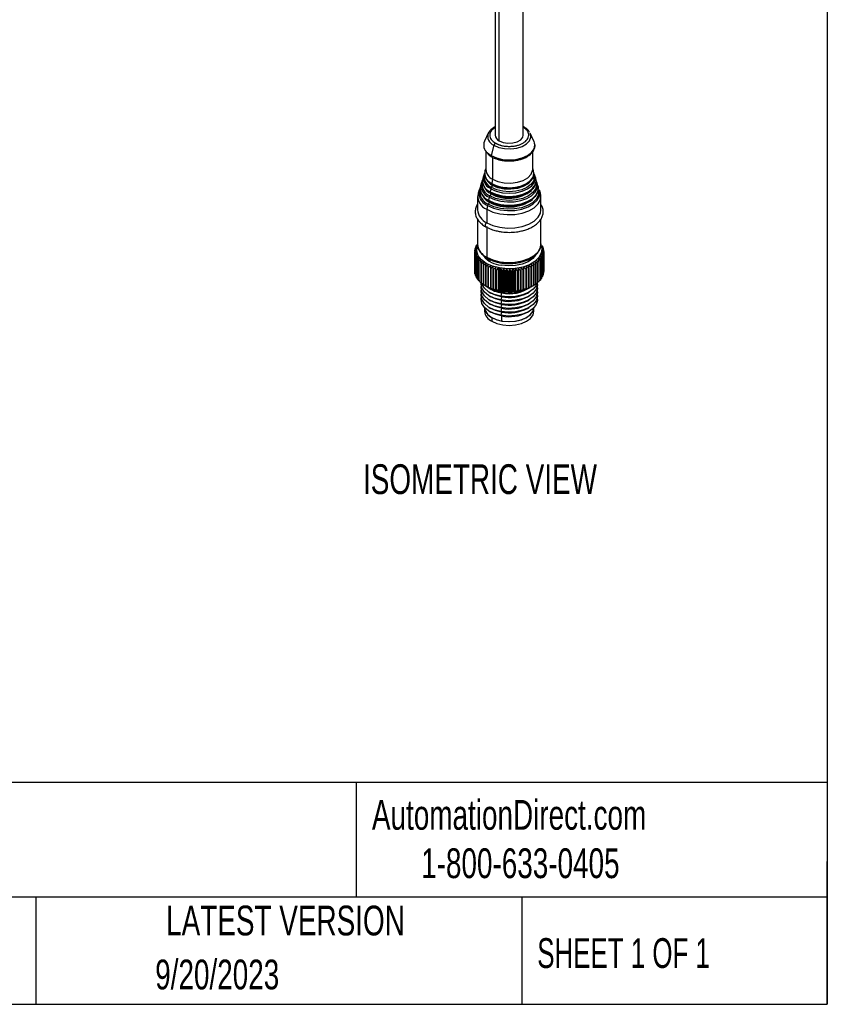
# Model space of a CAD drawing. Header units: millimetres. Extents: x 19 to 819, y 19 to 629.
# Tile 10 of 21: x 647 to 819, y 19 to 229. Entities that reach past the tile are written whole.
import ezdxf

# ---------------------------------------------------------------- set-up
doc = ezdxf.new("R2010")
doc.units = ezdxf.units.MM
doc.header["$LTSCALE"] = 3
doc.layers.add('TEXT', color=140, linetype='Continuous', lineweight=25)
doc.styles.add('SLDTEXTSTYLE0', font='TXT', dxfattribs={"width": 0.7})
doc.styles.add('SLDTEXTSTYLE1', font='TXT', dxfattribs={"width": 0.65})

msp = doc.modelspace()

# ---------------------------------------------------------------- linework, layer by layer
for p, q in [((748.347, 391.908), (748.347, 204.41)), ((749.225, 203.186), (749.225, 391.784)), ((754.347, 204.41), (754.347, 391.922)), ((746.893, 204.86), (746.065, 203.138)), ((756.628, 203.138), (755.801, 204.86)), ((748.078, 202.26), (747.471, 200.055)), ((746.347, 200.997), (746.347, 197.061)), ((746.711, 200.605), (747.471, 200.055)), ((746.766, 200.394), (746.769, 200.392)), ((747.811, 199.673), (747.811, 195.02)), ((756.347, 197.061), (756.347, 200.839)), ((745.876, 195.805), (745.7, 195.241)), ((746.347, 197.319), (746.178, 196.776)), ((756.515, 196.776), (756.347, 197.319)), ((756.993, 195.241), (756.817, 195.805)), ((756.899, 195.385), (756.817, 195.805)), ((745.398, 194.27), (745.223, 193.706)), ((747.398, 194.241), (747.633, 194.096)), ((747.471, 194.046), (747.712, 193.911)), ((747.811, 195.02), (747.633, 194.096)), ((757.078, 194.792), (756.993, 195.241)), ((757.47, 193.706), (757.295, 194.27)), ((744.597, 191.346), (744.597, 188.488)), ((744.921, 192.736), (744.703, 192.034)), ((747.073, 191.187), (746.947, 190.532)), ((747.189, 192.374), (747.29, 192.314)), ((747.253, 193.067), (747.416, 192.969)), ((747.262, 192.174), (747.349, 192.115)), ((747.416, 192.969), (747.29, 192.314)), ((755.171, 191.806), (754.92, 191.899)), ((756.486, 193.04), (756.443, 192.977)), ((756.972, 191.408), (756.873, 191.26)), ((757.99, 192.034), (757.772, 192.736)), ((758.097, 188.488), (758.097, 191.346)), ((746.73, 189.404), (746.574, 188.59)), ((747.003, 190.351), (747.019, 190.342)), ((747.019, 190.342), (747.316, 190.173)), ((746.574, 188.59), (746.574, 185.732)), ((744.597, 186.489), (744.597, 181.139)), ((746.574, 184.916), (746.574, 178.383)), ((758.097, 181.139), (758.097, 186.464)), ((744.21, 180.426), (744.21, 180.601)), ((744.618, 181.027), (744.253, 180.699)), ((744.396, 180.967), (744.619, 181.047)), ((744.396, 180.827), (744.396, 180.967)), ((758.153, 181.189), (758.097, 181.234)), ((758.424, 180.733), (758.424, 180.571)), ((743.997, 179.57), (743.997, 175.324)), ((743.999, 175.223), (743.999, 179.469)), ((744.011, 179.587), (744.011, 179.85)), ((744.029, 179.19), (744.029, 174.944)), ((744.047, 174.843), (744.047, 179.089)), ((744.081, 180.012), (744.081, 180.228)), ((744.12, 178.813), (744.12, 174.567)), ((744.154, 174.467), (744.154, 178.713)), ((758.484, 174.327), (758.484, 178.573)), ((758.573, 180.362), (758.573, 180.161)), ((758.584, 178.847), (758.584, 174.601)), ((758.612, 174.701), (758.612, 178.947)), ((758.664, 179.985), (758.664, 179.74)), ((758.67, 179.225), (758.67, 174.978)), ((758.682, 175.079), (758.682, 179.325)), ((758.696, 179.605), (758.696, 175.359)), ((744.27, 178.442), (744.27, 174.196)), ((744.319, 174.099), (744.319, 178.345)), ((744.476, 178.08), (744.476, 173.834)), ((744.54, 173.74), (744.54, 177.986)), ((744.738, 177.731), (744.738, 173.485)), ((744.816, 173.394), (744.816, 177.64)), ((745.053, 177.396), (745.053, 173.15)), ((745.145, 173.064), (745.145, 177.31)), ((745.418, 177.079), (745.418, 172.833)), ((745.523, 172.752), (745.523, 176.998)), ((745.831, 176.783), (745.831, 172.537)), ((745.949, 172.462), (745.949, 176.708)), ((746.289, 176.508), (746.289, 172.262)), ((746.418, 172.194), (746.418, 176.44)), ((747.21, 177.903), (747.21, 177.485)), ((755.033, 171.62), (755.033, 176.438)), ((756.448, 176.533), (756.448, 172.287)), ((756.572, 172.358), (756.572, 176.604)), ((756.902, 176.809), (756.902, 172.563)), ((757.015, 172.64), (757.015, 176.886)), ((757.311, 177.108), (757.311, 172.862)), ((757.411, 172.944), (757.411, 177.19)), ((757.672, 177.426), (757.672, 173.18)), ((757.759, 173.268), (757.759, 177.514)), ((757.982, 177.762), (757.982, 173.516)), ((758.055, 173.608), (758.055, 177.854)), ((758.238, 178.113), (758.238, 173.867)), ((758.297, 173.962), (758.297, 178.208)), ((758.44, 178.475), (758.44, 174.229)), ((744.029, 175.189), (743.999, 175.223)), ((744.12, 174.767), (744.047, 174.843)), ((744.27, 174.358), (744.154, 174.467)), ((746.788, 176.259), (746.788, 172.013)), ((746.926, 171.951), (746.926, 176.197)), ((747.323, 176.037), (747.323, 171.791)), ((747.47, 171.736), (747.47, 175.982)), ((747.853, 176.371), (747.853, 171.554)), ((747.89, 175.843), (747.89, 171.597)), ((748.046, 171.55), (748.046, 175.796)), ((748.411, 176.205), (748.411, 171.387)), ((748.486, 175.679), (748.486, 171.433)), ((748.648, 171.395), (748.648, 175.641)), ((748.992, 176.068), (748.992, 171.25)), ((749.104, 175.547), (749.104, 171.301)), ((749.305, 176.079), (749.188, 175.532)), ((749.188, 171.286), (749.188, 175.532)), ((749.271, 171.271), (749.271, 175.517)), ((749.593, 171.143), (749.593, 175.961)), ((749.741, 175.447), (749.741, 171.201)), ((749.912, 171.18), (749.912, 175.426)), ((750.207, 171.068), (750.207, 175.886)), ((750.39, 175.38), (750.39, 171.134)), ((750.564, 171.122), (750.564, 175.368)), ((750.831, 171.026), (750.831, 175.843)), ((751.047, 175.348), (751.047, 171.102)), ((751.222, 171.099), (751.222, 175.345)), ((751.459, 171.015), (751.459, 175.833)), ((751.707, 175.349), (751.707, 171.103)), ((751.881, 171.11), (751.881, 175.356)), ((752.086, 171.037), (752.086, 175.855)), ((752.363, 175.385), (752.363, 171.139)), ((752.536, 171.154), (752.536, 175.4)), ((752.707, 171.092), (752.707, 175.909)), ((753.012, 175.455), (753.012, 171.209)), ((753.182, 171.233), (753.182, 175.479)), ((753.317, 171.178), (753.317, 175.996)), ((753.647, 175.557), (753.647, 171.311)), ((753.812, 171.344), (753.812, 175.59)), ((753.911, 171.296), (753.911, 176.113)), ((754.263, 175.693), (754.263, 171.447)), ((754.423, 171.488), (754.423, 175.734)), ((754.484, 171.443), (754.484, 176.261)), ((754.856, 175.859), (754.856, 171.613)), ((755.009, 171.663), (755.009, 175.909)), ((755.421, 176.056), (755.421, 171.81)), ((755.565, 171.867), (755.565, 176.113)), ((755.953, 176.281), (755.953, 172.035)), ((756.088, 172.099), (756.088, 176.345)), ((758.584, 174.601), (758.484, 174.503)), ((758.67, 174.978), (758.612, 174.917)), ((758.696, 175.359), (758.682, 175.342)), ((744.476, 173.962), (744.319, 174.099)), ((744.738, 173.582), (744.54, 173.74)), ((745.053, 173.22), (744.816, 173.394)), ((745.418, 172.877), (745.145, 173.064)), ((745.831, 172.557), (745.523, 172.752)), ((746.32, 172.243), (745.949, 172.462)), ((746.289, 172.262), (746.351, 172.225)), ((746.351, 172.225), (746.431, 172.178)), ((756.262, 172.178), (756.545, 172.342)), ((756.902, 172.563), (756.572, 172.364)), ((757.311, 172.862), (757.015, 172.669)), ((757.672, 173.18), (757.411, 172.997)), ((757.982, 173.516), (757.759, 173.347)), ((758.238, 173.867), (758.055, 173.716)), ((758.44, 174.229), (758.297, 174.102)), ((747.103, 170.933), (747.457, 170.729)), ((747.103, 170.116), (747.457, 169.912)), ((749.188, 171.286), (749.305, 171.18)), ((749.731, 170.755), (749.584, 170.071)), ((749.804, 171.103), (749.804, 170.893)), ((755.236, 170.729), (755.59, 170.933)), ((755.236, 169.912), (755.59, 170.116)), ((747.103, 169.3), (747.457, 169.096)), ((747.103, 168.483), (747.457, 168.279)), ((749.584, 170.071), (749.731, 169.938)), ((749.731, 169.938), (749.584, 169.254)), ((749.584, 169.254), (749.731, 169.122)), ((749.731, 169.122), (749.584, 168.438)), ((749.584, 168.438), (749.731, 168.305)), ((749.731, 168.305), (749.584, 167.621)), ((755.236, 169.096), (755.59, 169.3)), ((755.236, 168.279), (755.59, 168.483)), ((746.097, 167.622), (746.097, 166.849)), ((747.103, 167.667), (747.457, 167.463)), ((747.103, 166.85), (747.457, 166.646)), ((749.584, 167.621), (749.731, 167.489)), ((749.731, 167.489), (749.584, 166.805)), ((749.584, 166.805), (749.731, 166.672)), ((749.731, 166.672), (749.584, 165.988)), ((749.584, 165.988), (749.731, 165.856)), ((755.236, 167.463), (755.59, 167.667)), ((755.236, 166.646), (755.59, 166.85)), ((756.597, 166.849), (756.597, 167.622)), ((747.634, 165.523), (747.634, 164.706)), ((749.804, 164.769), (749.804, 165.843))]:
    msp.add_line(p, q)
at = {"flags": 128}
for points in [[(747.034, 205.106), (747.016, 205.079), (746.893, 204.86)], [(748.078, 202.26), (749.131, 201.804), (750.364, 201.539), (751.676, 201.485), (752.962, 201.646), (754.117, 202.01), (755.047, 202.547), (755.677, 203.214), (755.957, 203.956), (755.863, 204.714), (755.801, 204.86)], [(749.225, 203.186), (750.079, 202.841), (751.085, 202.685), (752.123, 202.737), (753.067, 202.992), (753.804, 203.417), (754.244, 203.962), (754.347, 204.41)], [(747.471, 200.055), (748.606, 199.552), (749.928, 199.236), (751.347, 199.128), (752.765, 199.236), (754.087, 199.552), (755.222, 200.055), (756.093, 200.71), (756.64, 201.473), (756.827, 202.292), (756.64, 203.111), (756.628, 203.138)], [(747.471, 200.055), (747.459, 199.991), (747.459, 199.932), (747.471, 199.881), (747.495, 199.843), (747.525, 199.82)], [(747.416, 192.969), (748.567, 192.459), (749.908, 192.139), (751.347, 192.029), (752.785, 192.139), (754.126, 192.459), (755.277, 192.969), (756.16, 193.634), (756.715, 194.408), (756.905, 195.238), (756.899, 195.385)], [(756.64, 195.757), (756.673, 195.419), (756.491, 194.623), (755.959, 193.881), (755.113, 193.245), (754.01, 192.756), (752.725, 192.449), (751.347, 192.344), (749.968, 192.449), (748.683, 192.756), (747.58, 193.245)], [(747.811, 195.02), (748.95, 194.528), (750.284, 194.241), (751.703, 194.182), (753.094, 194.357), (754.343, 194.751), (755.349, 195.332), (756.031, 196.053), (756.334, 196.855), (756.347, 197.061)], [(751.43, 193.209), (752.706, 193.312), (753.972, 193.615), (755.06, 194.096), (755.894, 194.724), (756.419, 195.455), (756.598, 196.24), (756.515, 196.776)], [(746.557, 194.897), (746.886, 194.505), (747.704, 193.889)], [(746.947, 190.532), (748.128, 189.998), (749.496, 189.642), (750.971, 189.486), (752.468, 189.539), (753.9, 189.796), (755.184, 190.244), (756.244, 190.856), (757.02, 191.597), (757.466, 192.424), (757.562, 193.233)], [(747.073, 191.187), (748.22, 190.668), (749.549, 190.323), (750.982, 190.171), (752.436, 190.222), (753.827, 190.472), (755.074, 190.907), (756.104, 191.502), (756.857, 192.222), (757.291, 193.025), (757.385, 193.795)], [(757.123, 194.202), (757.158, 193.834), (756.96, 192.966), (756.379, 192.157), (755.456, 191.462), (754.252, 190.929), (752.851, 190.594), (751.347, 190.48), (749.842, 190.594), (748.441, 190.929), (747.237, 191.462)], [(747.29, 192.314), (748.478, 191.788), (749.862, 191.457), (751.347, 191.344), (752.831, 191.457), (754.215, 191.788), (755.403, 192.314), (756.315, 193), (756.888, 193.799), (757.083, 194.656), (757.078, 194.792)], [(747.704, 193.889), (748.771, 193.416), (749.318, 193.258)], [(756.086, 194.81), (756.036, 194.729), (755.353, 194.008), (754.346, 193.426), (753.096, 193.032), (751.704, 192.857), (750.283, 192.916), (748.948, 193.203), (747.808, 193.696)], [(757.562, 193.233), (757.557, 193.288), (757.47, 193.706)], [(745.726, 191.423), (746.108, 190.995), (747.018, 190.324)], [(746.574, 188.59), (747.855, 188.011), (749.338, 187.625), (750.939, 187.456), (752.563, 187.513), (754.117, 187.792), (755.509, 188.278), (756.66, 188.942), (757.502, 189.746), (757.986, 190.643), (758.084, 191.581), (757.99, 192.034)], [(746.73, 189.404), (747.969, 188.844), (749.404, 188.471), (750.952, 188.308), (752.523, 188.362), (754.026, 188.633), (755.373, 189.103), (756.486, 189.745), (757.3, 190.523), (757.768, 191.39), (757.787, 191.454)], [(757.617, 192.581), (757.631, 192.47), (757.54, 191.595), (757.088, 190.758), (756.303, 190.009), (755.23, 189.389), (753.931, 188.936), (752.481, 188.675), (750.966, 188.622), (749.473, 188.78), (748.089, 189.14), (746.894, 189.68)], [(747.361, 192.106), (748.529, 191.589), (749.33, 191.369)], [(757.787, 191.454), (757.863, 192.297), (757.772, 192.736)], [(747.018, 190.324), (748.18, 189.799), (748.95, 189.571)], [(746.574, 185.732), (747.855, 185.153), (749.338, 184.767), (750.939, 184.598), (752.563, 184.655), (754.117, 184.934), (755.509, 185.42), (756.66, 186.085), (757.502, 186.888), (757.986, 187.785), (758.097, 188.488)], [(746.574, 185.732), (746.438, 185.623), (746.324, 185.468), (746.247, 185.292), (746.22, 185.12), (746.247, 184.979), (746.324, 184.891), (746.329, 184.888)], [(749.305, 176.079), (747.775, 176.472), (746.452, 177.066), (745.413, 177.825), (744.719, 178.705), (744.411, 179.656), (744.505, 180.622), (744.537, 180.716)], [(746.574, 178.383), (747.855, 177.804), (749.338, 177.419), (750.939, 177.249), (752.563, 177.306), (754.117, 177.585), (755.509, 178.071), (756.66, 178.736), (757.502, 179.54), (757.986, 180.436), (758.097, 181.139)], [(758.158, 180.71), (758.282, 180.172), (758.188, 179.206), (757.695, 178.282), (756.834, 177.452), (755.654, 176.766), (754.224, 176.262), (752.626, 175.97), (750.954, 175.908), (749.305, 176.079)], [(756.949, 178.845), (756.346, 178.105), (755.364, 177.42), (754.109, 176.904), (752.666, 176.594), (751.132, 176.51), (749.614, 176.658)], [(749.584, 169.254), (748.16, 169.63), (746.953, 170.207), (746.045, 170.943), (745.498, 171.791), (745.35, 172.691), (745.366, 172.844)], [(749.584, 170.071), (748.16, 170.447), (746.953, 171.023), (746.045, 171.76), (745.498, 172.607), (745.418, 172.848)], [(757.287, 172.893), (757.082, 172.364), (756.43, 171.542), (755.432, 170.845), (754.156, 170.321), (752.688, 170.006), (751.129, 169.92), (749.584, 170.071)], [(757.325, 172.862), (757.343, 172.439), (757.082, 171.548), (756.43, 170.726), (755.432, 170.029), (754.156, 169.505), (752.688, 169.189), (751.129, 169.104), (749.584, 169.254)], [(749.584, 168.438), (748.16, 168.814), (746.953, 169.39), (746.045, 170.127), (745.498, 170.974), (745.35, 171.874), (745.388, 172.157)], [(749.584, 167.621), (748.16, 167.997), (746.953, 168.573), (746.045, 169.31), (745.498, 170.158), (745.35, 171.058), (745.388, 171.34)], [(749.584, 166.805), (748.16, 167.181), (746.953, 167.757), (746.045, 168.494), (745.498, 169.341), (745.35, 170.241), (745.388, 170.524)], [(749.731, 169.938), (748.425, 170.283), (747.457, 170.729)], [(747.752, 171.581), (748.558, 171.222), (749.804, 170.893)], [(757.305, 172.157), (757.343, 171.623), (757.082, 170.731), (756.43, 169.909), (755.432, 169.212), (754.156, 168.688), (752.688, 168.373), (751.129, 168.287), (749.584, 168.438)], [(757.305, 171.34), (757.343, 170.806), (757.082, 169.915), (756.43, 169.092), (755.432, 168.396), (754.156, 167.871), (752.688, 167.556), (751.129, 167.471), (749.584, 167.621)], [(757.305, 170.524), (757.343, 169.99), (757.082, 169.098), (756.43, 168.276), (755.432, 167.579), (754.156, 167.055), (752.688, 166.739), (751.129, 166.654), (749.584, 166.805)], [(749.584, 165.988), (748.16, 166.364), (746.953, 166.94), (746.045, 167.677), (745.498, 168.525), (745.35, 169.425), (745.388, 169.707)], [(749.731, 169.122), (748.425, 169.467), (747.457, 169.912)], [(749.731, 168.305), (748.425, 168.65), (747.457, 169.096)], [(749.731, 167.489), (748.425, 167.834), (747.457, 168.279)], [(757.305, 169.707), (757.343, 169.173), (757.082, 168.282), (756.43, 167.459), (755.432, 166.762), (754.156, 166.238), (752.688, 165.923), (751.129, 165.838), (749.584, 165.988)], [(746.097, 167.666), (746.229, 166.988), (746.708, 166.247), (747.502, 165.602), (748.558, 165.098), (749.804, 164.769)], [(749.731, 166.672), (748.425, 167.017), (747.457, 167.463)], [(749.731, 165.856), (748.425, 166.2), (747.457, 166.646)], [(747.634, 165.523), (748.722, 165.041), (749.988, 164.738), (751.347, 164.635), (752.705, 164.738), (753.972, 165.041), (755.059, 165.523), (755.893, 166.151), (756.418, 166.882), (756.597, 167.666)], [(747.634, 164.706), (748.722, 164.225), (749.988, 163.922), (751.347, 163.819), (752.705, 163.922), (753.972, 164.225), (755.059, 164.706), (755.893, 165.334), (756.418, 166.065), (756.597, 166.849)], [(749.804, 164.769), (751.156, 164.637), (752.52, 164.712), (753.805, 164.988), (754.922, 165.446), (755.795, 166.056), (756.365, 166.776), (756.593, 167.556), (756.597, 167.666)]]:
    msp.add_lwpolyline(points, dxfattribs=at)
for centre, radius, start, end in [((754.433, 205.956), 0.2, 39.3178, 115.74043), ((748.768, 204.144), 2.007, 159.12378, 249.90459), ((749.771, 204.505), 1.428, 183.79655, 247.52359), ((748.069, 202.3), 2.172, 157.30247, 231.28253), ((748.833, 202.058), 0.781, 122.8812, 165.07443), ((748.193, 195.224), 2.353, 153.05783, 246.44265), ((748.443, 195.47), 2.387, 167.42666, 248.8238), ((748.407, 196.288), 2.282, 167.65857, 243.76208), ((748.808, 197.282), 2.471, 185.11548, 246.20466), ((747.731, 192.068), 2.845, 156.08998, 249.39982), ((747.997, 193.158), 2.828, 168.81552, 248.20398), ((747.997, 193.648), 2.629, 155.0805, 249.43534), ((748.184, 193.897), 2.613, 168.45322, 248.75013), ((748.189, 194.713), 2.544, 168.02654, 246.8615), ((748.805, 194.666), 3.061, 202.70344, 244.03542), ((748.984, 196.161), 2.731, 201.76338, 244.48457), ((747.894, 192.871), 0.488, 130.04947, 168.39397), ((747.182, 193.728), 0.626, 309.48406, 357.07809), ((747.793, 194.035), 0.171, 159.09254, 238.72321), ((751.254, 201.021), 7.814, 242.39498, 271.292), ((747.619, 193.719), 0.19, 352.96331, 63.40172), ((751.345, 201.61), 8.594, 256.36306, 284.82783), ((755.024, 193.589), 2.37, 4.97367, 42.11528), ((747.713, 191.439), 3.068, 168.81552, 248.20398), ((747.965, 192.346), 2.873, 169.87692, 248.12694), ((748.587, 193.135), 3.342, 203.16126, 243.98783), ((747.551, 191.089), 0.488, 130.04947, 168.39397), ((746.839, 191.946), 0.626, 309.48406, 357.07809), ((747.45, 192.253), 0.171, 159.09254, 238.72321), ((747.26, 191.934), 0.206, 354.46415, 47.28923), ((751.288, 198.69), 7.78, 240.56508, 308.49408), ((751.343, 200.577), 9.426, 257.67157, 284.71178), ((747.208, 189.306), 0.488, 130.04947, 168.39397), ((746.496, 190.163), 0.626, 309.48406, 357.07809), ((747.107, 190.471), 0.171, 159.09254, 238.72321), ((746.933, 190.155), 0.19, 352.96331, 63.40172), ((751.292, 197.853), 8.776, 241.62793, 305.0208), ((751.345, 199.404), 10.12, 256.3069, 284.75754), ((747.86, 188.742), 3.273, 184.45827, 246.86187), ((746.9, 179.454), 2.925, 154.80296, 156.90349), ((747.254, 179.265), 3.326, 147.29442, 149.22247), ((747.86, 181.393), 3.273, 184.45827, 246.86187), ((755.294, 179.17), 3.5, 33.3623, 35.22619), ((755.676, 179.398), 3.054, 25.91459, 27.95547), ((746.448, 179.587), 2.452, 180.40982, 182.77289), ((746.486, 179.584), 2.49, 171.53984, 173.87875), ((746.528, 179.597), 2.532, 189.26676, 191.57946), ((746.64, 179.551), 2.647, 162.93049, 165.1758), ((746.721, 179.65), 2.732, 197.83976, 200.03803), ((750.154, 182.196), 5.565, 219.74771, 264.42321), ((755.793, 179.721), 2.925, 334.80296, 336.90349), ((755.972, 179.525), 2.732, 17.83976, 20.03803), ((756.053, 179.624), 2.647, 342.93049, 345.1758), ((756.165, 179.577), 2.532, 9.26676, 11.57946), ((756.207, 179.591), 2.49, 351.53984, 353.87875), ((756.245, 179.587), 2.452, 0.40982, 2.77289), ((747.017, 179.777), 3.054, 205.91459, 207.95547), ((747.399, 180.005), 3.5, 213.3623, 215.22619), ((747.846, 180.352), 4.066, 220.13742, 221.82381), ((748.336, 180.827), 4.749, 226.2572, 227.77791), ((748.842, 181.427), 5.534, 231.77658, 233.14973), ((749.341, 182.14), 6.404, 236.76776, 238.01355), ((749.81, 182.941), 7.333, 241.30685, 242.4451), ((746.81, 178.353), 0.238, 172.59254, 237.47385), ((753.046, 182.646), 6.996, 299.09336, 300.26785), ((753.528, 181.873), 6.085, 303.67088, 304.95985), ((754.032, 181.199), 5.243, 308.70743, 310.13102), ((754.535, 180.642), 4.492, 314.27914, 315.85719), ((755.013, 180.213), 3.85, 320.45733, 322.20629), ((755.439, 179.91), 3.326, 327.29442, 329.22247), ((746.448, 175.341), 2.452, 180.40982, 182.77289), ((746.528, 175.351), 2.532, 189.26676, 191.57946), ((746.721, 175.404), 2.732, 197.83976, 200.03803), ((750.23, 183.8), 8.289, 245.46656, 246.5155), ((750.586, 184.678), 9.237, 249.31293, 250.28884), ((750.871, 185.533), 10.138, 252.9045, 253.82169), ((751.081, 186.321), 10.954, 256.29274, 257.16378), ((751.215, 186.961), 11.608, 259.52221, 259.94123), ((751.229, 187.042), 11.69, 259.94122, 260.35827), ((751.303, 187.537), 12.191, 262.63553, 263.44663), ((751.338, 187.898), 12.554, 265.66707, 266.46246), ((751.346, 188.065), 12.721, 268.6516, 269.44), ((751.348, 188.029), 12.684, 271.62159, 272.4115), ((751.363, 187.791), 12.446, 274.60906, 275.40904), ((751.413, 187.364), 12.016, 277.6466, 278.46552), ((751.514, 186.773), 11.417, 280.7684, 281.61576), ((751.679, 186.05), 10.675, 284.01139, 284.89757), ((751.916, 185.233), 9.824, 287.41632, 288.35296), ((752.227, 184.365), 8.902, 291.02906, 292.02932), ((752.607, 183.489), 7.947, 294.90166, 295.98055), ((755.793, 175.475), 2.925, 334.80296, 336.90349), ((756.053, 175.378), 2.647, 342.93049, 345.1758), ((756.207, 175.345), 2.49, 351.53984, 353.87875), ((747.017, 175.531), 3.054, 205.91459, 207.95547), ((747.399, 175.759), 3.5, 213.3623, 215.22619), ((747.846, 176.106), 4.066, 220.13742, 221.82381), ((748.336, 176.581), 4.749, 226.2572, 227.77791), ((748.842, 177.181), 5.534, 231.77658, 233.14973), ((749.341, 177.894), 6.404, 236.76776, 238.01355), ((749.81, 178.695), 7.333, 241.30685, 242.4451), ((753.046, 178.4), 6.996, 299.09336, 300.26785), ((753.528, 177.627), 6.085, 303.67088, 304.95985), ((754.032, 176.953), 5.243, 308.70743, 310.13102), ((754.535, 176.396), 4.492, 314.27914, 315.85719), ((755.013, 175.967), 3.85, 320.45733, 322.20629), ((755.439, 175.664), 3.326, 327.29442, 329.22247), ((750.614, 179.581), 8.503, 240.53201, 261.14432), ((750.23, 179.554), 8.289, 245.46656, 246.5155), ((750.599, 176.875), 6.181, 232.87627, 261.92512), ((750.586, 180.432), 9.237, 249.31293, 250.28884), ((750.871, 181.287), 10.138, 252.9045, 253.82169), ((751.081, 182.075), 10.954, 256.29274, 257.16378), ((751.215, 182.715), 11.608, 259.52221, 259.94123), ((751.229, 182.796), 11.69, 259.94122, 260.35827), ((751.382, 181.439), 10.468, 258.55392, 297.78403), ((751.376, 178.521), 7.938, 258.04314, 304.0842), ((751.369, 178.097), 8.322, 258.64724, 297.69071), ((751.303, 183.291), 12.191, 262.63553, 263.44663), ((751.386, 178.604), 7.872, 258.41099, 296.84536), ((751.338, 183.652), 12.554, 265.66707, 266.46246), ((751.346, 183.819), 12.721, 268.6516, 269.44), ((751.348, 183.783), 12.684, 271.62159, 272.4115), ((751.363, 183.545), 12.446, 274.60906, 275.40904), ((751.413, 183.118), 12.016, 277.6466, 278.46552), ((751.514, 182.527), 11.417, 280.7684, 281.61576), ((751.679, 181.804), 10.675, 284.01139, 284.89757), ((751.916, 180.987), 9.824, 287.41632, 288.35296), ((752.227, 180.119), 8.902, 291.02906, 292.02932), ((752.607, 179.243), 7.947, 294.90166, 295.98055), ((751.369, 177.281), 8.322, 258.64724, 297.69071), ((751.369, 176.464), 8.322, 258.64724, 297.69071), ((751.369, 175.648), 8.322, 258.64724, 297.69071), ((748.719, 167.924), 2.635, 185.62978, 245.69036), ((748.719, 167.108), 2.635, 185.62978, 245.69036), ((751.369, 174.831), 8.322, 258.64724, 297.69071), ((751.369, 174.015), 8.322, 258.64724, 297.69071)]:
    msp.add_arc(centre, radius, start, end)
for points, knots in [([(748.347, 206.23), (748.331, 206.223), (748.085, 206.115), (747.695, 205.83), (747.27, 205.47), (747.118, 205.209), (747.072, 205.13)], [0, 0, 0, 0, 0.02632857, 0.41900082, 0.82351723, 1, 1, 1, 1]), ([(748.347, 206.053), (748.041, 205.834), (747.557, 205.487), (747.253, 204.901), (747.161, 204.41), (747.253, 203.92), (747.57, 203.313), (748.079, 202.95), (748.409, 202.714)], [0, 0, 0, 0, 0.22625891, 0.35739963, 0.49132335, 0.62524706, 0.75638779, 1, 1, 1, 1]), ([(748.409, 202.714), (748.456, 202.688), (748.55, 202.635), (748.698, 202.561), (748.851, 202.491), (749.01, 202.426), (749.174, 202.365), (749.343, 202.308), (749.517, 202.256), (749.763, 202.191), (750.087, 202.12), (750.496, 202.058), (750.918, 202.02), (751.489, 202.003), (752.198, 202.046), (752.99, 202.191), (753.696, 202.414), (754.301, 202.704), (754.804, 203.054), (755.191, 203.462), (755.443, 203.919), (755.516, 204.328), (755.486, 204.658), (755.421, 204.901), (755.313, 205.137), (755.169, 205.36), (754.993, 205.568), (754.788, 205.76), (754.554, 205.942), (754.374, 206.051), (754.284, 206.106)], [0, 0, 0, 0, 0.015126, 0.0301525, 0.0451127, 0.0600403, 0.0749692, 0.0899332, 0.1049659, 0.1201006, 0.1522571, 0.184454, 0.2172947, 0.2501767, 0.3158115, 0.3800823, 0.4400289, 0.5000162, 0.5599628, 0.6199501, 0.684221, 0.7498557, 0.7826965, 0.8155784, 0.8477349, 0.8799318, 0.9100765, 0.9399559, 0.9698404, 1, 1, 1, 1]), ([(755.677, 205.03), (755.642, 205.104), (755.504, 205.392), (755.111, 205.769), (754.692, 206.014), (754.514, 206.117)], [0, 0, 0, 0, 0.1674751, 0.6477623, 1, 1, 1, 1]), ([(751.347, 198.904), (751.792, 198.921), (752.416, 198.946), (753.291, 199.105), (753.992, 199.289), (754.744, 199.581), (755.426, 199.955), (756.013, 200.411), (756.477, 200.948), (756.775, 201.568), (756.898, 202.151), (756.797, 202.503), (756.761, 202.627)], [0, 0, 0, 0, 0.1450548, 0.2032119, 0.2982465, 0.394411, 0.495412, 0.5989674, 0.7052596, 0.8159243, 0.9357192, 1, 1, 1, 1]), ([(746.769, 200.392), (746.857, 200.302), (747.066, 200.091), (747.362, 199.926), (747.533, 199.831)], [0, 0, 0, 0, 0.4232124, 1, 1, 1, 1]), ([(747.533, 199.831), (747.601, 199.787), (747.912, 199.587), (748.526, 199.35), (749.312, 199.123), (750.226, 198.948), (750.913, 198.921), (751.347, 198.904)], [0, 0, 0, 0, 0.0710285, 0.3227281, 0.5131176, 0.6925918, 1, 1, 1, 1]), ([(753.532, 193.31), (753.66, 193.343), (754.052, 193.442), (754.652, 193.695), (755.311, 194.063), (755.869, 194.518), (756.305, 195.051), (756.567, 195.671), (756.659, 196.188), (756.568, 196.474), (756.55, 196.532)], [0, 0, 0, 0, 0.0650164, 0.1988758, 0.3394142, 0.4835595, 0.6317659, 0.7868181, 0.9566209, 1, 1, 1, 1]), ([(756.883, 195.342), (756.862, 195.567), (756.829, 195.923), (756.61, 196.24), (756.529, 196.356)], [0, 0, 0, 0, 0.6330912, 1, 1, 1, 1]), ([(747.712, 193.911), (747.87, 193.816), (748.246, 193.589), (748.814, 193.386), (749.214, 193.29), (749.328, 193.263)], [0, 0, 0, 0, 0.3406529, 0.8126535, 1, 1, 1, 1]), ([(749.328, 193.263), (749.429, 193.237), (749.769, 193.148), (750.446, 193.047), (751.027, 193.028), (751.347, 193.017)], [0, 0, 0, 0, 0.1596876, 0.5373385, 1, 1, 1, 1]), ([(753.725, 191.468), (753.832, 191.494), (754.218, 191.588), (754.831, 191.835), (755.543, 192.207), (756.156, 192.668), (756.65, 193.207), (756.977, 193.828), (757.13, 194.362), (757.07, 194.672), (757.055, 194.748)], [0, 0, 0, 0, 0.0519064, 0.1872371, 0.3294323, 0.4751898, 0.624587, 0.7794929, 0.9455467, 1, 1, 1, 1]), ([(753.912, 189.624), (753.998, 189.644), (754.377, 189.733), (755.002, 189.975), (755.764, 190.35), (756.431, 190.817), (756.979, 191.362), (757.372, 191.988), (757.59, 192.612), (757.553, 193.022), (757.538, 193.192)], [0, 0, 0, 0, 0.03788207, 0.16756042, 0.30393014, 0.44369457, 0.58665053, 0.73396066, 0.88956359, 1, 1, 1, 1]), ([(755.987, 194.774), (755.944, 194.707), (755.802, 194.482), (755.431, 194.159), (755.049, 193.939), (754.89, 193.847)], [0, 0, 0, 0, 0.1995187, 0.6669058, 1, 1, 1, 1]), ([(745.837, 191.347), (745.754, 191.461), (745.537, 191.756), (745.401, 192.073), (745.402, 192.27), (745.402, 192.284)], [0, 0, 0, 0, 0.36893932, 0.95762625, 1, 1, 1, 1]), ([(755.39, 192.149), (755.375, 192.137), (755.339, 192.11), (755.29, 192.089), (755.262, 192.077)], [0, 0, 0, 0, 0.429906, 1, 1, 1, 1]), ([(744.597, 189.695), (744.587, 189.683), (744.399, 189.446), (744.197, 188.906), (744.044, 188.058), (744.2, 187.17), (744.627, 186.334), (745.275, 185.622), (745.861, 185.145), (746.259, 184.94), (746.336, 184.9)], [0, 0, 0, 0, 0.007683, 0.1541878, 0.3098457, 0.484526, 0.6484318, 0.8088308, 0.9629232, 1, 1, 1, 1]), ([(747.316, 190.173), (747.359, 190.148), (747.677, 189.964), (748.236, 189.76), (748.774, 189.624), (748.96, 189.577)], [0, 0, 0, 0, 0.0925526, 0.6861125, 1, 1, 1, 1]), ([(751.347, 183.683), (751.859, 183.7), (752.577, 183.725), (753.598, 183.887), (754.428, 184.076), (755.342, 184.38), (756.201, 184.774), (756.978, 185.261), (757.64, 185.836), (758.16, 186.496), (758.511, 187.248), (758.641, 188.101), (758.52, 188.942), (758.225, 189.449), (758.097, 189.67)], [0, 0, 0, 0, 0.1118033, 0.156761, 0.2305023, 0.3055511, 0.3846869, 0.4659357, 0.5489553, 0.6338203, 0.7215383, 0.8147367, 0.9193244, 1, 1, 1, 1]), ([(756.093, 190.607), (756.069, 190.587), (755.93, 190.466), (755.734, 190.366), (755.57, 190.284)], [0, 0, 0, 0, 0.1685771, 1, 1, 1, 1]), ([(746.336, 184.9), (746.555, 184.776), (747.085, 184.477), (747.989, 184.156), (748.941, 183.916), (750.024, 183.73), (750.83, 183.701), (751.347, 183.683)], [0, 0, 0, 0, 0.1615434, 0.3920985, 0.5644024, 0.7208657, 1, 1, 1, 1]), ([(744.619, 181.049), (744.615, 180.994), (744.586, 180.654), (744.803, 180.037), (745.265, 179.276), (745.905, 178.641), (746.441, 178.31), (746.685, 178.16)], [0, 0, 0, 0, 0.0491331, 0.3025048, 0.5540584, 0.7972874, 1, 1, 1, 1]), ([(751.347, 177.031), (751.84, 177.048), (752.533, 177.073), (753.514, 177.235), (754.309, 177.423), (755.179, 177.726), (755.991, 178.117), (756.718, 178.6), (757.328, 179.17), (757.787, 179.828), (758.073, 180.526), (758.073, 181.006), (758.074, 181.229)], [0, 0, 0, 0, 0.14019024, 0.19654033, 0.28889525, 0.38277508, 0.48170251, 0.58326327, 0.68712913, 0.79359222, 0.90436137, 1, 1, 1, 1]), ([(746.685, 178.16), (746.718, 178.138), (747.052, 177.913), (747.762, 177.63), (748.702, 177.338), (749.573, 177.162), (750.435, 177.052), (751.045, 177.038), (751.347, 177.031)], [0, 0, 0, 0, 0.0280906, 0.2896942, 0.4884948, 0.6450638, 0.8242544, 1, 1, 1, 1])]:
    msp.add_open_spline(points, degree=3, knots=knots)
for points in [[(744.498, 180.709), (744.368, 180.583), (744.238, 180.455), (744.109, 180.328)], [(744.21, 180.601), (744.305, 180.638), (744.401, 180.674), (744.498, 180.709)], [(758.145, 180.835), (758.238, 180.802), (758.331, 180.768), (758.424, 180.733)], [(758.539, 180.461), (758.408, 180.587), (758.277, 180.711), (758.145, 180.835)], [(744.349, 179.99), (744.231, 179.85), (744.114, 179.71), (743.997, 179.57)], [(743.999, 179.469), (744.119, 179.522), (744.239, 179.575), (744.36, 179.627)], [(744.011, 179.85), (744.123, 179.897), (744.236, 179.944), (744.349, 179.99)], [(744.396, 180.351), (744.271, 180.218), (744.147, 180.084), (744.023, 179.95)], [(744.36, 179.627), (744.249, 179.482), (744.139, 179.336), (744.029, 179.19)], [(744.047, 179.089), (744.173, 179.149), (744.299, 179.208), (744.426, 179.267)], [(744.081, 180.228), (744.185, 180.27), (744.29, 180.311), (744.396, 180.351)], [(744.426, 179.267), (744.323, 179.116), (744.222, 178.964), (744.12, 178.813)], [(744.154, 178.713), (744.285, 178.78), (744.416, 178.846), (744.548, 178.911)], [(744.548, 178.911), (744.455, 178.755), (744.362, 178.598), (744.27, 178.442)], [(744.319, 178.345), (744.454, 178.418), (744.589, 178.491), (744.725, 178.563)], [(744.725, 178.563), (744.641, 178.402), (744.558, 178.241), (744.476, 178.08)], [(758.038, 178.686), (758.172, 178.617), (758.306, 178.546), (758.44, 178.475)], [(758.297, 178.208), (758.211, 178.368), (758.125, 178.527), (758.038, 178.686)], [(758.195, 179.037), (758.325, 178.975), (758.455, 178.911), (758.584, 178.847)], [(758.484, 178.573), (758.388, 178.728), (758.292, 178.883), (758.195, 179.037)], [(758.267, 180.48), (758.37, 180.442), (758.471, 180.402), (758.573, 180.362)], [(758.646, 180.086), (758.52, 180.218), (758.394, 180.349), (758.267, 180.48)], [(758.297, 179.395), (758.422, 179.339), (758.546, 179.282), (758.67, 179.225)], [(758.612, 178.947), (758.508, 179.097), (758.403, 179.246), (758.297, 179.395)], [(758.334, 180.119), (758.444, 180.075), (758.554, 180.031), (758.664, 179.985)], [(758.694, 179.706), (758.574, 179.844), (758.454, 179.982), (758.334, 180.119)], [(758.344, 179.757), (758.462, 179.707), (758.579, 179.656), (758.696, 179.605)], [(758.682, 179.325), (758.57, 179.469), (758.457, 179.613), (758.344, 179.757)], [(744.54, 177.986), (744.678, 178.067), (744.816, 178.146), (744.955, 178.226)], [(744.955, 178.226), (744.882, 178.061), (744.81, 177.896), (744.738, 177.731)], [(744.816, 177.64), (744.956, 177.728), (745.096, 177.815), (745.236, 177.901)], [(745.236, 177.901), (745.175, 177.733), (745.114, 177.565), (745.053, 177.396)], [(745.145, 177.31), (745.285, 177.405), (745.426, 177.5), (745.567, 177.593)], [(745.567, 177.593), (745.517, 177.422), (745.468, 177.251), (745.418, 177.079)], [(745.523, 176.998), (745.663, 177.101), (745.803, 177.202), (745.944, 177.303)], [(745.944, 177.303), (745.907, 177.13), (745.869, 176.956), (745.831, 176.783)], [(745.949, 176.708), (746.087, 176.817), (746.226, 176.926), (746.365, 177.034)], [(746.365, 177.034), (746.34, 176.859), (746.314, 176.684), (746.289, 176.508)], [(746.418, 176.44), (746.553, 176.556), (746.689, 176.672), (746.826, 176.788)], [(746.826, 176.788), (746.813, 176.612), (746.8, 176.436), (746.788, 176.259)], [(746.926, 176.197), (747.058, 176.321), (747.19, 176.444), (747.323, 176.566)], [(747.323, 176.566), (747.323, 176.39), (747.323, 176.213), (747.323, 176.037)], [(755.009, 175.909), (755.017, 176.085), (755.025, 176.262), (755.033, 176.438)], [(755.033, 176.438), (755.163, 176.311), (755.292, 176.184), (755.421, 176.056)], [(755.551, 176.642), (755.686, 176.523), (755.82, 176.402), (755.953, 176.281)], [(755.565, 176.113), (755.561, 176.29), (755.556, 176.466), (755.551, 176.642)], [(756.036, 176.873), (756.174, 176.76), (756.311, 176.647), (756.448, 176.533)], [(756.088, 176.345), (756.071, 176.521), (756.053, 176.697), (756.036, 176.873)], [(756.483, 177.128), (756.623, 177.022), (756.763, 176.916), (756.902, 176.809)], [(756.572, 176.604), (756.543, 176.779), (756.513, 176.953), (756.483, 177.128)], [(756.889, 177.405), (757.03, 177.306), (757.171, 177.207), (757.311, 177.108)], [(757.015, 176.886), (756.973, 177.059), (756.931, 177.232), (756.889, 177.405)], [(757.25, 177.701), (757.391, 177.61), (757.532, 177.519), (757.672, 177.426)], [(757.411, 177.19), (757.358, 177.361), (757.304, 177.531), (757.25, 177.701)], [(757.563, 178.016), (757.703, 177.932), (757.843, 177.847), (757.982, 177.762)], [(757.759, 177.514), (757.694, 177.681), (757.629, 177.849), (757.563, 178.016)], [(757.827, 178.345), (757.964, 178.268), (758.102, 178.191), (758.238, 178.113)], [(758.055, 177.854), (757.979, 178.018), (757.903, 178.182), (757.827, 178.345)], [(747.47, 175.982), (747.597, 176.112), (747.725, 176.242), (747.853, 176.371)], [(747.853, 176.371), (747.866, 176.195), (747.878, 176.019), (747.89, 175.843)], [(748.046, 175.796), (748.167, 175.933), (748.289, 176.069), (748.411, 176.205)], [(748.411, 176.205), (748.436, 176.03), (748.461, 175.854), (748.486, 175.679)], [(748.648, 175.641), (748.762, 175.783), (748.877, 175.926), (748.992, 176.068)], [(748.992, 176.068), (749.03, 175.894), (749.067, 175.721), (749.104, 175.547)], [(749.271, 175.517), (749.378, 175.665), (749.485, 175.813), (749.593, 175.961)], [(749.593, 175.961), (749.642, 175.79), (749.692, 175.619), (749.741, 175.447)], [(749.912, 175.426), (750.01, 175.58), (750.108, 175.733), (750.207, 175.886)], [(750.207, 175.886), (750.268, 175.718), (750.329, 175.549), (750.39, 175.38)], [(750.564, 175.368), (750.652, 175.527), (750.741, 175.685), (750.831, 175.843)], [(750.831, 175.843), (750.903, 175.678), (750.975, 175.513), (751.047, 175.348)], [(751.222, 175.345), (751.301, 175.508), (751.38, 175.67), (751.459, 175.833)], [(751.459, 175.833), (751.542, 175.672), (751.624, 175.511), (751.707, 175.349)], [(751.881, 175.356), (751.949, 175.522), (752.017, 175.689), (752.086, 175.855)], [(752.086, 175.855), (752.179, 175.699), (752.271, 175.542), (752.363, 175.385)], [(752.536, 175.4), (752.593, 175.57), (752.65, 175.74), (752.707, 175.909)], [(752.707, 175.909), (752.809, 175.758), (752.91, 175.607), (753.012, 175.455)], [(753.182, 175.479), (753.226, 175.651), (753.272, 175.824), (753.317, 175.996)], [(753.317, 175.996), (753.427, 175.85), (753.537, 175.704), (753.647, 175.557)], [(753.812, 175.59), (753.845, 175.765), (753.878, 175.939), (753.911, 176.113)], [(753.911, 176.113), (754.029, 175.973), (754.146, 175.833), (754.263, 175.693)], [(754.423, 175.734), (754.443, 175.91), (754.464, 176.086), (754.484, 176.261)], [(754.484, 176.261), (754.609, 176.128), (754.733, 175.994), (754.856, 175.859)], [(746.826, 171.97), (746.689, 172.044), (746.553, 172.119), (746.418, 172.194)], [(756.448, 172.287), (756.311, 172.209), (756.174, 172.132), (756.036, 172.055)], [(746.788, 172.013), (746.8, 171.998), (746.813, 171.983), (746.826, 171.97)], [(747.323, 171.749), (747.19, 171.815), (747.058, 171.883), (746.926, 171.951)], [(747.323, 171.791), (747.323, 171.776), (747.323, 171.762), (747.323, 171.749)], [(747.853, 171.554), (747.725, 171.614), (747.597, 171.675), (747.47, 171.736)], [(747.89, 171.597), (747.878, 171.581), (747.866, 171.567), (747.853, 171.554)], [(748.411, 171.387), (748.289, 171.441), (748.167, 171.495), (748.046, 171.55)], [(748.486, 171.433), (748.461, 171.417), (748.436, 171.401), (748.411, 171.387)], [(748.992, 171.25), (748.877, 171.297), (748.762, 171.346), (748.648, 171.395)], [(749.104, 171.301), (749.067, 171.283), (749.03, 171.266), (748.992, 171.25)], [(749.593, 171.143), (749.485, 171.185), (749.378, 171.228), (749.271, 171.271)], [(749.741, 171.201), (749.692, 171.181), (749.642, 171.162), (749.593, 171.143)], [(750.207, 171.068), (750.108, 171.105), (750.01, 171.142), (749.912, 171.18)], [(750.39, 171.134), (750.329, 171.112), (750.268, 171.089), (750.207, 171.068)], [(750.831, 171.026), (750.741, 171.057), (750.652, 171.089), (750.564, 171.122)], [(751.047, 171.102), (750.975, 171.076), (750.903, 171.05), (750.831, 171.026)], [(751.459, 171.015), (751.38, 171.042), (751.301, 171.07), (751.222, 171.099)], [(751.707, 171.103), (751.624, 171.073), (751.542, 171.044), (751.459, 171.015)], [(752.086, 171.037), (752.017, 171.06), (751.949, 171.085), (751.881, 171.11)], [(752.363, 171.139), (752.271, 171.104), (752.179, 171.07), (752.086, 171.037)], [(752.707, 171.092), (752.65, 171.112), (752.593, 171.132), (752.536, 171.154)], [(753.012, 171.209), (752.91, 171.169), (752.809, 171.13), (752.707, 171.092)], [(753.317, 171.178), (753.272, 171.195), (753.226, 171.214), (753.182, 171.233)], [(753.647, 171.311), (753.537, 171.266), (753.427, 171.222), (753.317, 171.178)], [(753.911, 171.296), (753.878, 171.311), (753.845, 171.327), (753.812, 171.344)], [(754.263, 171.447), (754.146, 171.396), (754.029, 171.345), (753.911, 171.296)], [(754.484, 171.443), (754.464, 171.457), (754.443, 171.472), (754.423, 171.488)], [(754.856, 171.613), (754.733, 171.556), (754.609, 171.499), (754.484, 171.443)], [(755.033, 171.62), (755.025, 171.633), (755.017, 171.648), (755.009, 171.663)], [(755.421, 171.81), (755.292, 171.746), (755.163, 171.683), (755.033, 171.62)], [(755.953, 172.035), (755.82, 171.964), (755.686, 171.894), (755.551, 171.825)], [(755.551, 171.825), (755.556, 171.838), (755.561, 171.852), (755.565, 171.867)], [(756.036, 172.055), (756.053, 172.069), (756.071, 172.084), (756.088, 172.099)]]:
    msp.add_open_spline(points, degree=3)
at = {"layer": 'TEXT'}
for p, q in [((819.15, 628.65), (819.15, 19.05)), ((819.15, 66.378), (19.05, 66.378)), ((718.726, 66.378), (718.726, 41.91)), ((819.15, 19.05), (819.15, 49.53)), ((819.15, 41.91), (19.05, 41.91)), ((650.436, 41.91), (650.436, 19.05)), ((754.046, 41.91), (754.046, 19.05)), ((19.05, 19.05), (819.15, 19.05))]:
    msp.add_line(p, q, dxfattribs=at)

# ---------------------------------------------------------------- texts
at = {"layer": 'TEXT', "char_height": 6.35}
for s, insert, attachment_point, style in [('ISOMETRIC VIEW', (745.117, 134.22), 2, 'SLDTEXTSTYLE0'), ('AutomationDirect.com', (722.085, 62.63), 1, 'SLDTEXTSTYLE0'), ('1-800-633-0405', (732.575, 52.311), 1, 'SLDTEXTSTYLE0'), ('LATEST VERSION', (703.656, 40.092), 2, 'SLDTEXTSTYLE0'), ('SHEET 1 OF 1', (757.324, 33.154), 1, 'SLDTEXTSTYLE1'), ('9/20/2023', (689.104, 28.583), 2, 'SLDTEXTSTYLE0')]:
    msp.add_mtext(s, dxfattribs=dict(at, insert=insert, attachment_point=attachment_point, style=style))

doc.saveas('drawing.dxf')
